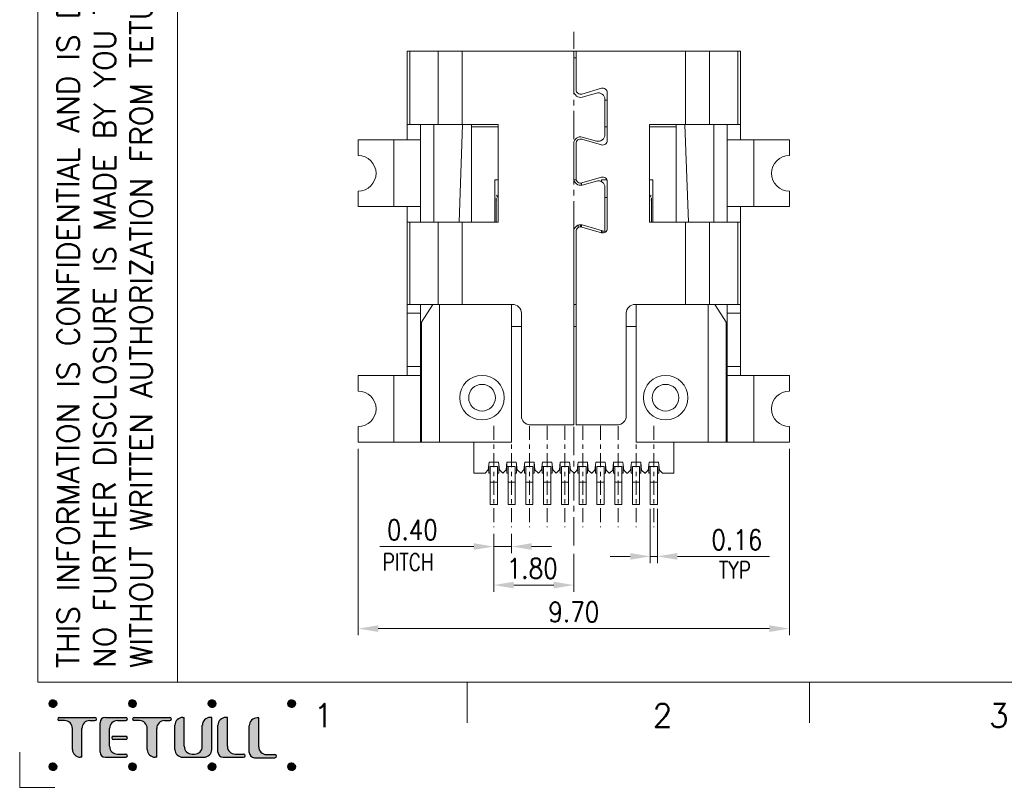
# Model space of a CAD drawing. Header units: inches. Extents: x -964.6 to -898.3, y 1271 to 1317.9.
# Tile 1 of 13: x -964.6 to -942.5, y 1271 to 1288.3. Entities that reach past the tile are written whole.
import ezdxf
from ezdxf.enums import TextEntityAlignment as Align

# ---------------------------------------------------------------- set-up
doc = ezdxf.new("R2010")
doc.units = ezdxf.units.IN
doc.header["$MEASUREMENT"] = 0
doc.linetypes.add('CENTER', pattern=[10.16, 6.35, -1.27, 1.27, -1.27])
for name, color, linetype in [('371', 7, 'Continuous'), ('\\M+2B9CF\\M+2AED8', 7, 'Continuous'), ('中心线', 1, 'CENTER'), ('实体线', 2, 'Continuous')]:
    doc.layers.add(name, color=color, linetype=linetype)
doc.layers.add('尺寸标注', color=3, linetype='Continuous', lineweight=13)
doc.styles.add('DIM', font='romans.shx', dxfattribs={"width": 0.8})
doc.styles.add('ROMANS', font='romans', dxfattribs={"width": 0.85})
doc.styles.get("Standard").update_dxf_attribs({"font": 'txt', "bigfont": 'gbcbig.shx'})
doc.dimstyles.new('DIM', dxfattribs={"dimscale": 2.5, "dimtxt": 0.15, "dimasz": 0.15, "dimexe": 0.05, "dimexo": 0.05, "dimgap": 0.05, "dimtad": 1, "dimzin": 0, "dimdsep": 46, "dimtxsty": 'ROMANS', "dimcen": 0.09, "dimadec": 0, "dimazin": 0, "dimtfac": 1, "dimtmove": 0, "dimatfit": 3, "dimfxl": 0, "dimtolj": 1, "dimtzin": 0, "dimlwd": 13, "dimlwe": 13, "dimarcsym": 0})

# ---------------------------------------------------------------- blocks, each defined once
blk = doc.blocks.new('fsrwrs87sd')
at = {"layer": '\\M+2B9CF\\M+2AED8'}
h = blk.add_hatch(dxfattribs=at)
h.set_pattern_fill('ANSI31', color=5, scale=0.010909, style=0)
h.set_pattern_definition([(45, (99.4861174, -186.6669801), (-0.0009642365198, 0.0009642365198), [])])
h.paths.add_polyline_path([(-1110.512, 1260.71, 1), (-1110.719, 1260.71, 1)])
h = blk.add_hatch(dxfattribs=at)
h.set_pattern_fill('ANSI31', color=5, scale=0.010909, style=0)
h.set_pattern_definition([(45, (101.6679356, -186.6669801), (-0.0009642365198, 0.0009642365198), [])])
h.paths.add_polyline_path([(-1108.33, 1260.71, 1), (-1108.537, 1260.71, 1)])
h = blk.add_hatch(dxfattribs=at)
h.set_pattern_fill('ANSI31', color=5, scale=0.010909, style=0)
h.set_pattern_definition([(45, (103.8497538, -186.6669801), (-0.0009642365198, 0.0009642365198), [])])
h.paths.add_polyline_path([(-1106.148, 1260.71, 1), (-1106.355, 1260.71, 1)])
h = blk.add_hatch(dxfattribs=at)
h.set_pattern_fill('ANSI31', color=5, scale=0.010909, style=0)
h.set_pattern_definition([(45, (106.031572, -186.6669801), (-0.0009642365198, 0.0009642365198), [])])
h.paths.add_polyline_path([(-1103.966, 1260.71, 1), (-1104.173, 1260.71, 1)])
h = blk.add_hatch(color=5, dxfattribs=at)
h.paths.add_polyline_path([(-1109.822, 1260.029, -0.414214), (-1109.607, 1260.244), (-1109.463, 1260.244, 0.414214), (-1109.42, 1260.287, 0.414214), (-1109.463, 1260.33), (-1110.44, 1260.33, 0.414214), (-1110.483, 1260.287, 0.414214), (-1110.44, 1260.244), (-1110.296, 1260.244, -0.414214), (-1110.081, 1260.029), (-1110.081, 1259.454, 0.414214), (-1109.865, 1259.239), (-1109.822, 1259.239)])
h.paths.add_polyline_path([(-1107.769, 1260.029, -0.414214), (-1107.554, 1260.244), (-1107.41, 1260.244, 0.414214), (-1107.367, 1260.287, 0.414214), (-1107.41, 1260.33), (-1108.387, 1260.33, 0.414214), (-1108.43, 1260.287, 0.414214), (-1108.387, 1260.244), (-1108.243, 1260.244, -0.414214), (-1108.028, 1260.029), (-1108.028, 1259.454, 0.414214), (-1107.812, 1259.239), (-1107.769, 1259.239)])
h.paths.add_polyline_path([(-1107.012, 1260.33), (-1107.055, 1260.33, 0.414214), (-1107.271, 1260.115), (-1107.271, 1259.454, 0.414214), (-1107.055, 1259.239), (-1106.475, 1259.239, 0.414214), (-1106.259, 1259.454), (-1106.259, 1260.33), (-1106.302, 1260.33, 0.414214), (-1106.518, 1260.115), (-1106.518, 1259.54, -0.414214), (-1106.733, 1259.325), (-1106.797, 1259.325, -0.414214), (-1107.012, 1259.54)])
h.paths.add_polyline_path([(-1105.831, 1260.33), (-1105.874, 1260.33, 0.414214), (-1106.09, 1260.115), (-1106.09, 1259.382, 0.414214), (-1105.946, 1259.239), (-1105.386, 1259.239, 0.414214), (-1105.343, 1259.282, 0.414214), (-1105.386, 1259.325), (-1105.616, 1259.325, -0.414214), (-1105.831, 1259.54)])
h.paths.add_polyline_path([(-1104.972, 1260.318), (-1105.015, 1260.318, 0.414214), (-1105.231, 1260.103), (-1105.231, 1259.37, 0.414214), (-1105.087, 1259.226), (-1104.527, 1259.226, 0.414214), (-1104.484, 1259.269, 0.414214), (-1104.527, 1259.313), (-1104.757, 1259.313, -0.414214), (-1104.972, 1259.528)])
h = blk.add_hatch(color=5, dxfattribs=at)
h.paths.add_polyline_path([(-1109.321, 1259.382, 0.414214), (-1109.177, 1259.239), (-1108.617, 1259.239, 0.414214), (-1108.574, 1259.282, 0.414214), (-1108.617, 1259.325), (-1108.847, 1259.325, -0.414214), (-1109.062, 1259.54), (-1109.062, 1260.029, -0.414214), (-1108.847, 1260.244), (-1108.617, 1260.244, 0.414214), (-1108.574, 1260.287, 0.414214), (-1108.617, 1260.33), (-1109.177, 1260.33, 0.414214), (-1109.321, 1260.187)])
h.paths.add_polyline_path([(-1108.961, 1259.813, 0.414214), (-1109.005, 1259.77, 0.414214), (-1108.961, 1259.727), (-1108.617, 1259.727, 0.414214), (-1108.574, 1259.77, 0.414214), (-1108.617, 1259.813)], flags=17)
h = blk.add_hatch(dxfattribs=at)
h.set_pattern_fill('ANSI31', color=5, scale=0.010909, style=0)
h.set_pattern_definition([(45, (99.4861174, -188.3981103), (-0.0009642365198, 0.0009642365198), [])])
h.paths.add_polyline_path([(-1110.512, 1258.979, 1), (-1110.719, 1258.979, 1)])
h = blk.add_hatch(dxfattribs=at)
h.set_pattern_fill('ANSI31', color=5, scale=0.010909, style=0)
h.set_pattern_definition([(45, (101.6679356, -188.3981103), (-0.0009642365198, 0.0009642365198), [])])
h.paths.add_polyline_path([(-1108.33, 1258.979, 1), (-1108.537, 1258.979, 1)])
h = blk.add_hatch(dxfattribs=at)
h.set_pattern_fill('ANSI31', color=5, scale=0.010909, style=0)
h.set_pattern_definition([(45, (103.8497538, -188.3981103), (-0.0009642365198, 0.0009642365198), [])])
h.paths.add_polyline_path([(-1106.148, 1258.979, 1), (-1106.355, 1258.979, 1)])
h = blk.add_hatch(dxfattribs=at)
h.set_pattern_fill('ANSI31', color=5, scale=0.010909, style=0)
h.set_pattern_definition([(45, (106.031572, -188.3981103), (-0.0009642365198, 0.0009642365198), [])])
h.paths.add_polyline_path([(-1103.966, 1258.979, 1), (-1104.173, 1258.979, 1)])
at = {"layer": '\\M+2B9CF\\M+2AED8', "lineweight": 20}
for p, q in [((-1111.026, 1312.7), (-1111.026, 1261.302)), ((-1107.195, 1312.7), (-1107.195, 1261.302)), ((-1107.195, 1261.302), (-1111.026, 1261.302)), ((-1107.195, 1261.302), (-1033.564, 1261.302)), ((-1099.254, 1260.179), (-1099.254, 1261.302)), ((-1089.87, 1260.179), (-1089.87, 1261.302))]:
    blk.add_line(p, q, dxfattribs=at)
at = {"layer": '\\M+2B9CF\\M+2AED8', "color": 5}
for p, q in [((-1110.483, 1260.287), (-1110.483, 1260.287)), ((-1110.44, 1260.33), (-1109.463, 1260.33)), ((-1110.296, 1260.244), (-1110.44, 1260.244)), ((-1109.607, 1260.244), (-1109.463, 1260.244)), ((-1109.42, 1260.287), (-1109.42, 1260.287)), ((-1109.177, 1260.33), (-1108.617, 1260.33)), ((-1108.847, 1260.244), (-1108.617, 1260.244)), ((-1108.574, 1260.287), (-1108.574, 1260.287)), ((-1108.43, 1260.287), (-1108.43, 1260.287)), ((-1108.387, 1260.33), (-1107.41, 1260.33)), ((-1108.243, 1260.244), (-1108.387, 1260.244)), ((-1107.554, 1260.244), (-1107.41, 1260.244)), ((-1107.367, 1260.287), (-1107.367, 1260.287)), ((-1107.055, 1260.33), (-1107.012, 1260.33)), ((-1107.012, 1259.54), (-1107.012, 1260.33)), ((-1106.259, 1260.33), (-1106.302, 1260.33)), ((-1106.259, 1259.454), (-1106.259, 1260.33)), ((-1105.831, 1260.33), (-1105.874, 1260.33)), ((-1105.831, 1259.54), (-1105.831, 1260.33)), ((-1104.972, 1260.318), (-1105.015, 1260.318)), ((-1104.972, 1259.528), (-1104.972, 1260.318)), ((-1110.081, 1259.454), (-1110.081, 1260.029)), ((-1109.822, 1259.239), (-1109.822, 1260.029)), ((-1109.321, 1259.382), (-1109.321, 1260.187)), ((-1109.062, 1259.54), (-1109.062, 1260.029)), ((-1108.028, 1259.454), (-1108.028, 1260.029)), ((-1107.769, 1259.239), (-1107.769, 1260.029)), ((-1107.271, 1259.454), (-1107.271, 1260.115)), ((-1106.518, 1259.54), (-1106.518, 1260.115)), ((-1106.09, 1259.382), (-1106.09, 1260.115)), ((-1105.231, 1259.37), (-1105.231, 1260.103)), ((-1109.005, 1259.77), (-1109.005, 1259.77)), ((-1108.617, 1259.813), (-1108.961, 1259.813)), ((-1108.617, 1259.727), (-1108.961, 1259.727)), ((-1108.574, 1259.77), (-1108.574, 1259.77)), ((-1109.822, 1259.239), (-1109.865, 1259.239)), ((-1109.177, 1259.239), (-1108.617, 1259.239)), ((-1108.847, 1259.325), (-1108.617, 1259.325)), ((-1108.574, 1259.282), (-1108.574, 1259.282)), ((-1107.769, 1259.239), (-1107.812, 1259.239)), ((-1107.055, 1259.239), (-1106.475, 1259.239)), ((-1106.797, 1259.325), (-1106.733, 1259.325)), ((-1105.946, 1259.239), (-1105.386, 1259.239)), ((-1105.616, 1259.325), (-1105.386, 1259.325)), ((-1105.343, 1259.282), (-1105.343, 1259.282)), ((-1105.087, 1259.226), (-1104.527, 1259.226)), ((-1104.757, 1259.313), (-1104.527, 1259.313)), ((-1104.484, 1259.269), (-1104.484, 1259.269))]:
    blk.add_line(p, q, dxfattribs=at)
for centre in [(-1110.615, 1260.71), (-1108.433, 1260.71), (-1106.251, 1260.71), (-1104.07, 1260.71), (-1110.615, 1258.979), (-1108.433, 1258.979), (-1106.251, 1258.979), (-1104.07, 1258.979)]:
    blk.add_circle(centre, 0.104, dxfattribs=at)
for centre, radius, start, end in [((-1110.44, 1260.287), 0.0431, 90, 180), ((-1110.44, 1260.287), 0.0431, 180, 270), ((-1110.296, 1260.029), 0.215, 0, 90), ((-1109.607, 1260.029), 0.215, 90, 180), ((-1109.463, 1260.287), 0.0431, 0, 90), ((-1109.463, 1260.287), 0.0431, 270, 0), ((-1109.177, 1260.187), 0.144, 90, 180), ((-1108.847, 1260.029), 0.215, 90, 180), ((-1108.617, 1260.287), 0.0431, 0, 90), ((-1108.617, 1260.287), 0.0431, 270, 0), ((-1108.387, 1260.287), 0.0431, 90, 180), ((-1108.387, 1260.287), 0.0431, 180, 270), ((-1108.243, 1260.029), 0.215, 0, 90), ((-1107.554, 1260.029), 0.215, 90, 180), ((-1107.41, 1260.287), 0.0431, 0, 90), ((-1107.41, 1260.287), 0.0431, 270, 0), ((-1107.055, 1260.115), 0.215, 90, 180), ((-1106.302, 1260.115), 0.215, 90, 180), ((-1105.874, 1260.115), 0.215, 90, 180), ((-1105.015, 1260.103), 0.215, 90, 180), ((-1108.961, 1259.77), 0.0431, 90, 180), ((-1108.961, 1259.77), 0.0431, 180, 270), ((-1108.617, 1259.77), 0.0431, 0, 90), ((-1108.617, 1259.77), 0.0431, 270, 0), ((-1109.865, 1259.454), 0.215, 180, 270), ((-1108.847, 1259.54), 0.215, 180, 270), ((-1107.812, 1259.454), 0.215, 180, 270), ((-1107.055, 1259.454), 0.215, 180, 270), ((-1106.797, 1259.54), 0.215, 180, 270), ((-1106.733, 1259.54), 0.215, 270, 0), ((-1106.475, 1259.454), 0.215, 270, 0), ((-1105.616, 1259.54), 0.215, 180, 270), ((-1104.757, 1259.528), 0.215, 180, 270), ((-1109.177, 1259.382), 0.144, 180, 270), ((-1108.617, 1259.282), 0.0431, 0, 90), ((-1108.617, 1259.282), 0.0431, 270, 0), ((-1105.946, 1259.382), 0.144, 180, 270), ((-1105.386, 1259.282), 0.0431, 0, 90), ((-1105.386, 1259.282), 0.0431, 270, 0), ((-1105.087, 1259.37), 0.144, 180, 270), ((-1104.527, 1259.269), 0.0431, 0, 90), ((-1104.527, 1259.269), 0.0431, 270, 0)]:
    blk.add_arc(centre, radius, start, end, dxfattribs=at)
at = {"layer": '\\M+2B9CF\\M+2AED8', "lineweight": 20, "style": 'ROMANS'}
for s, p in [('1', (-1103.468, 1260.066)), ('2', (-1094.168, 1260.066)), ('3', (-1084.948, 1260.066))]:
    blk.add_text(s, height=0.64, dxfattribs=at).set_placement(p)
at = {"layer": '\\M+2B9CF\\M+2AED8', "lineweight": 13, "insert": (-1110.495, 1261.689), "char_height": 0.6, "width": 50.17892, "attachment_point": 1, "rotation": 90}
blk.add_mtext('{\\Fromans|c134;THIS INFORMATION IS CONFIDENTIAL AND IS DISCLOSED TO YOU ON CONDITION THAT \\PNO FURTHER DISCLOSURE IS MADE BY YOU TO OTHER THAN TETULL  PERSONNEL\\PWITHOUT WRITTEN AUTHORIZATION FROM TETULL LTD.}', dxfattribs=at)
at = {"layer": '\\M+2B9CF\\M+2AED8', "lineweight": 20, "style": 'DIM', "oblique": 10, "width": 0.8}
for tag, p in [('1', (-1043.048, 1262.93)), ('A4', (-1042.716, 1261.833)), ('1OF1', (-1038.378, 1261.833)), ('A', (-1034.63, 1261.833))]:
    blk.add_attdef(tag, text='', height=0.462, dxfattribs=at).set_placement(p, align=Align.MIDDLE_CENTER)
blk = doc.blocks.new('fs2fds2e2')
at = {"layer": '371', "color": 6}
blk.add_blockref('fsrwrs87sd', (0, 0), dxfattribs=at)
blk = doc.blocks.new('*D14')
at = {"layer": 'DEFPOINTS', "color": 0, "transparency": 16777216}
for p in [(-950.416, 1277.406), (-950.256, 1277.406), (-950.416, 1276.185)]:
    blk.add_point(p, dxfattribs=at)
at = {"layer": '尺寸标注', "color": 0, "lineweight": 13, "transparency": 16777216}
for p, q in [((-950.416, 1277.256), (-950.416, 1276.035)), ((-950.256, 1277.256), (-950.256, 1276.035)), ((-950.866, 1276.185), (-951.316, 1276.185)), ((-950.416, 1276.185), (-950.256, 1276.185)), ((-949.806, 1276.185), (-947.736, 1276.185))]:
    blk.add_line(p, q, dxfattribs=at)
at = {"layer": '尺寸标注', "color": 0, "transparency": 16777216}
for points in [[(-950.866, 1276.26), (-950.866, 1276.11), (-950.416, 1276.185)], [(-949.806, 1276.26), (-949.806, 1276.11), (-950.256, 1276.185)]]:
    blk.add_solid(points, dxfattribs=at)
at = {"layer": '尺寸标注', "color": 0, "lineweight": 13, "transparency": 16777216, "insert": (-948.468, 1276.56), "char_height": 0.45, "attachment_point": 5, "style": 'ROMANS'}
blk.add_mtext('\\A1;0.16', dxfattribs=at)
blk = doc.blocks.new('*D15')
at = {"layer": 'DEFPOINTS', "color": 0, "transparency": 16777216}
for p in [(-953.936, 1276.59), (-952.136, 1276.395), (-953.936, 1275.539)]:
    blk.add_point(p, dxfattribs=at)
at = {"layer": '尺寸标注', "color": 0, "lineweight": 13, "transparency": 16777216}
for p, q in [((-953.936, 1276.44), (-953.936, 1275.389)), ((-952.136, 1276.245), (-952.136, 1275.389)), ((-952.586, 1275.539), (-953.486, 1275.539))]:
    blk.add_line(p, q, dxfattribs=at)
at = {"layer": '尺寸标注', "color": 0, "transparency": 16777216}
for points in [[(-953.486, 1275.614), (-953.486, 1275.464), (-953.936, 1275.539)], [(-952.586, 1275.614), (-952.586, 1275.464), (-952.136, 1275.539)]]:
    blk.add_solid(points, dxfattribs=at)
at = {"layer": '尺寸标注', "color": 0, "lineweight": 13, "transparency": 16777216, "insert": (-953.071, 1275.914), "char_height": 0.45, "attachment_point": 5, "style": 'ROMANS'}
blk.add_mtext('\\A1;1.80', dxfattribs=at)
blk = doc.blocks.new('*D16')
at = {"layer": 'DEFPOINTS', "color": 0, "transparency": 16777216}
for p in [(-953.936, 1276.846), (-953.536, 1276.846), (-953.536, 1276.406)]:
    blk.add_point(p, dxfattribs=at)
at = {"layer": '尺寸标注', "color": 0, "lineweight": 13, "transparency": 16777216}
for p, q in [((-953.936, 1276.696), (-953.936, 1276.256)), ((-953.536, 1276.696), (-953.536, 1276.256)), ((-954.386, 1276.406), (-956.502, 1276.406)), ((-953.536, 1276.406), (-953.936, 1276.406)), ((-953.086, 1276.406), (-952.636, 1276.406))]:
    blk.add_line(p, q, dxfattribs=at)
at = {"layer": '尺寸标注', "color": 0, "transparency": 16777216}
for points in [[(-954.386, 1276.481), (-954.386, 1276.331), (-953.936, 1276.406)], [(-953.086, 1276.481), (-953.086, 1276.331), (-953.536, 1276.406)]]:
    blk.add_solid(points, dxfattribs=at)
at = {"layer": '尺寸标注', "color": 0, "lineweight": 13, "transparency": 16777216, "insert": (-955.769, 1276.781), "char_height": 0.45, "attachment_point": 5, "style": 'ROMANS'}
blk.add_mtext('\\A1;0.40', dxfattribs=at)
blk = doc.blocks.new('*D8')
at = {"layer": 'DEFPOINTS', "color": 0, "transparency": 16777216}
for p in [(-956.986, 1278.756), (-947.286, 1278.756), (-947.286, 1274.559)]:
    blk.add_point(p, dxfattribs=at)
at = {"layer": '尺寸标注', "color": 0, "lineweight": 13, "transparency": 16777216}
for p, q in [((-956.986, 1278.606), (-956.986, 1274.409)), ((-947.286, 1278.606), (-947.286, 1274.409)), ((-956.536, 1274.559), (-947.736, 1274.559))]:
    blk.add_line(p, q, dxfattribs=at)
at = {"layer": '尺寸标注', "color": 0, "transparency": 16777216}
for points in [[(-956.536, 1274.634), (-956.536, 1274.484), (-956.986, 1274.559)], [(-947.736, 1274.634), (-947.736, 1274.484), (-947.286, 1274.559)]]:
    blk.add_solid(points, dxfattribs=at)
at = {"layer": '尺寸标注', "color": 0, "lineweight": 13, "transparency": 16777216, "insert": (-952.136, 1274.934), "char_height": 0.45, "attachment_point": 5, "style": 'ROMANS'}
blk.add_mtext('\\A1;9.70', dxfattribs=at)

msp = doc.modelspace()

# ---------------------------------------------------------------- linework, layer by layer
at = {"layer": 'DEFPOINTS', "lineweight": 20}
for p in [(-964.603, 1271.777), (-963.814, 1270.987)]:
    msp.add_line(p, (-964.603, 1270.987), dxfattribs=at)
at = {"layer": '中心线', "lineweight": 13, "ltscale": 0.1}
msp.add_line((-952.136, 1276.43), (-952.136, 1287.987), dxfattribs=at)
at = {"layer": '中心线', "lineweight": 13, "ltscale": 0.05}
for p, q in [((-953.936, 1279.124), (-953.936, 1276.846)), ((-953.536, 1279.124), (-953.536, 1276.846)), ((-953.136, 1279.124), (-953.136, 1276.846)), ((-952.736, 1279.124), (-952.736, 1276.846)), ((-952.336, 1279.124), (-952.336, 1276.846)), ((-951.936, 1279.124), (-951.936, 1276.846)), ((-951.536, 1279.124), (-951.536, 1276.846)), ((-951.136, 1279.124), (-951.136, 1276.846)), ((-950.736, 1279.124), (-950.736, 1276.846)), ((-950.336, 1279.124), (-950.336, 1276.846))]:
    msp.add_line(p, q, dxfattribs=at)
at = {"layer": '实体线', "lineweight": 15}
for p, q in [((-955.886, 1285.556), (-955.886, 1287.556)), ((-955.886, 1287.556), (-948.386, 1287.556)), ((-955.823, 1285.906), (-955.823, 1287.556)), ((-955.187, 1285.906), (-955.187, 1287.556)), ((-954.65, 1285.906), (-954.65, 1287.556)), ((-952.136, 1287.556), (-952.136, 1286.665)), ((-952.086, 1287.556), (-952.086, 1286.687)), ((-949.621, 1285.906), (-949.621, 1287.556)), ((-949.085, 1285.906), (-949.085, 1287.556)), ((-948.449, 1285.906), (-948.449, 1287.556)), ((-948.386, 1285.556), (-948.386, 1287.556)), ((-952.136, 1287.406), (-952.086, 1287.406)), ((-951.958, 1286.591), (-951.513, 1286.719)), ((-951.627, 1286.612), (-951.945, 1286.521)), ((-951.436, 1285.676), (-951.436, 1286.468)), ((-951.436, 1286.456), (-951.386, 1286.456)), ((-951.386, 1286.623), (-951.386, 1285.543)), ((-955.886, 1285.906), (-953.836, 1285.906)), ((-955.586, 1283.706), (-955.586, 1285.906)), ((-955.586, 1283.706), (-955.586, 1285.906)), ((-955.286, 1283.706), (-955.286, 1285.906)), ((-954.637, 1285.905), (-954.714, 1283.708)), ((-954.436, 1283.706), (-954.436, 1285.906)), ((-954.436, 1285.856), (-953.836, 1285.856)), ((-953.836, 1285.906), (-953.836, 1283.706)), ((-951.436, 1285.856), (-951.386, 1285.856)), ((-950.436, 1283.706), (-950.436, 1285.906)), ((-950.436, 1285.906), (-948.386, 1285.906)), ((-950.436, 1285.856), (-949.836, 1285.856)), ((-949.836, 1283.706), (-949.836, 1285.906)), ((-949.558, 1283.708), (-949.635, 1285.905)), ((-948.986, 1283.706), (-948.986, 1285.906)), ((-948.686, 1283.706), (-948.686, 1285.906)), ((-948.686, 1283.706), (-948.686, 1285.906)), ((-956.986, 1285.206), (-956.986, 1285.556)), ((-955.586, 1285.556), (-956.986, 1285.556)), ((-956.186, 1284.056), (-956.186, 1285.556)), ((-955.586, 1285.556), (-955.886, 1285.556)), ((-951.513, 1285.447), (-951.958, 1285.574)), ((-951.945, 1285.622), (-951.627, 1285.531)), ((-948.686, 1285.556), (-947.286, 1285.556)), ((-948.686, 1285.556), (-948.386, 1285.556)), ((-948.086, 1285.556), (-948.086, 1284.056)), ((-947.286, 1285.556), (-947.286, 1285.206)), ((-952.136, 1284.686), (-952.136, 1285.478)), ((-952.086, 1285.478), (-952.086, 1284.686)), ((-951.958, 1284.59), (-951.513, 1284.718)), ((-953.911, 1283.706), (-953.911, 1284.656)), ((-953.836, 1284.656), (-953.911, 1284.656)), ((-952.076, 1284.656), (-952.126, 1284.656)), ((-951.961, 1284.543), (-951.961, 1284.59)), ((-951.627, 1284.633), (-951.945, 1284.542)), ((-951.511, 1284.611), (-951.511, 1284.656)), ((-951.397, 1284.656), (-951.511, 1284.656)), ((-951.436, 1283.498), (-951.436, 1284.489)), ((-951.386, 1284.622), (-951.386, 1283.564)), ((-950.361, 1284.656), (-950.436, 1284.656)), ((-950.361, 1283.706), (-950.361, 1284.656)), ((-956.986, 1284.056), (-956.986, 1284.406)), ((-953.886, 1284.258), (-953.886, 1283.706)), ((-953.874, 1284.316), (-953.836, 1284.261)), ((-951.436, 1284.261), (-951.386, 1284.261)), ((-950.436, 1284.261), (-950.398, 1284.316)), ((-950.386, 1283.706), (-950.386, 1284.258)), ((-947.286, 1284.406), (-947.286, 1284.056)), ((-955.586, 1284.056), (-956.986, 1284.056)), ((-955.886, 1280.256), (-955.886, 1284.056)), ((-955.586, 1284.056), (-955.886, 1284.056)), ((-948.686, 1284.056), (-947.286, 1284.056)), ((-948.686, 1284.056), (-948.386, 1284.056)), ((-948.386, 1280.256), (-948.386, 1284.056)), ((-955.886, 1283.706), (-953.836, 1283.706)), ((-955.823, 1281.856), (-955.823, 1283.706)), ((-955.187, 1281.856), (-955.187, 1283.706)), ((-954.65, 1281.856), (-954.65, 1283.706)), ((-952.036, 1283.596), (-952.036, 1283.644)), ((-951.986, 1283.596), (-951.986, 1283.644)), ((-951.961, 1283.596), (-951.961, 1283.643)), ((-951.513, 1283.468), (-951.958, 1283.596)), ((-951.945, 1283.644), (-951.436, 1283.498)), ((-950.436, 1283.706), (-948.386, 1283.706)), ((-949.621, 1281.856), (-949.621, 1283.706)), ((-949.085, 1281.856), (-949.085, 1283.706)), ((-948.449, 1281.856), (-948.449, 1283.706)), ((-952.136, 1279.146), (-952.136, 1283.5)), ((-952.086, 1279.146), (-952.086, 1283.5)), ((-951.511, 1283.468), (-951.511, 1283.52)), ((-951.486, 1283.498), (-951.486, 1283.468)), ((-955.886, 1281.856), (-953.516, 1281.856)), ((-955.586, 1278.756), (-955.586, 1281.856)), ((-955.311, 1281.856), (-955.561, 1281.456)), ((-955.161, 1278.756), (-955.161, 1281.856)), ((-953.536, 1281.856), (-953.536, 1278.756)), ((-952.136, 1281.856), (-952.086, 1281.856)), ((-950.756, 1281.856), (-948.386, 1281.856)), ((-950.736, 1281.856), (-950.736, 1278.756)), ((-949.111, 1278.756), (-949.111, 1281.856)), ((-948.711, 1281.456), (-948.961, 1281.856)), ((-948.686, 1278.756), (-948.686, 1281.856)), ((-955.586, 1281.656), (-955.886, 1281.656)), ((-953.316, 1281.656), (-953.316, 1279.346)), ((-950.956, 1279.346), (-950.956, 1281.656)), ((-948.686, 1281.656), (-948.386, 1281.656)), ((-955.561, 1278.756), (-955.561, 1281.456)), ((-953.536, 1281.356), (-953.316, 1281.356)), ((-952.136, 1281.356), (-952.086, 1281.356)), ((-950.956, 1281.356), (-950.736, 1281.356)), ((-948.711, 1278.756), (-948.711, 1281.456)), ((-955.561, 1280.956), (-955.586, 1280.956)), ((-948.686, 1280.956), (-948.711, 1280.956)), ((-955.586, 1280.456), (-955.886, 1280.456)), ((-948.686, 1280.456), (-948.386, 1280.456)), ((-956.986, 1280.256), (-956.986, 1279.906)), ((-956.986, 1280.256), (-955.586, 1280.256)), ((-956.186, 1278.756), (-956.186, 1280.256)), ((-948.686, 1280.256), (-947.286, 1280.256)), ((-948.086, 1278.756), (-948.086, 1280.256)), ((-947.286, 1280.256), (-947.286, 1279.906)), ((-955.561, 1279.556), (-955.586, 1279.556)), ((-948.686, 1279.556), (-948.711, 1279.556)), ((-953.116, 1279.146), (-952.136, 1279.146)), ((-952.086, 1279.146), (-951.156, 1279.146)), ((-956.986, 1279.106), (-956.986, 1278.756)), ((-947.286, 1279.106), (-947.286, 1278.756)), ((-956.986, 1278.756), (-955.561, 1278.756)), ((-955.561, 1278.756), (-953.536, 1278.756)), ((-954.386, 1278.756), (-954.386, 1278.056)), ((-950.736, 1278.756), (-948.711, 1278.756)), ((-949.886, 1278.756), (-949.886, 1278.056)), ((-948.711, 1278.756), (-947.286, 1278.756)), ((-954.041, 1278.306), (-954.06, 1278.134)), ((-954.046, 1278.056), (-954.046, 1278.259)), ((-954.041, 1278.306), (-953.831, 1278.306)), ((-953.811, 1278.129), (-953.831, 1278.306)), ((-953.826, 1278.056), (-953.826, 1278.259)), ((-953.641, 1278.306), (-953.66, 1278.134)), ((-953.646, 1278.056), (-953.646, 1278.261)), ((-953.641, 1278.306), (-953.431, 1278.306)), ((-953.411, 1278.129), (-953.431, 1278.306)), ((-953.426, 1278.056), (-953.426, 1278.261)), ((-953.241, 1278.306), (-953.26, 1278.134)), ((-953.246, 1278.056), (-953.246, 1278.259)), ((-953.241, 1278.306), (-953.031, 1278.306)), ((-953.011, 1278.129), (-953.031, 1278.306)), ((-953.026, 1278.056), (-953.026, 1278.259)), ((-952.841, 1278.306), (-952.86, 1278.134)), ((-952.846, 1278.056), (-952.846, 1278.261)), ((-952.841, 1278.306), (-952.631, 1278.306)), ((-952.611, 1278.129), (-952.631, 1278.306)), ((-952.626, 1278.056), (-952.626, 1278.261)), ((-952.441, 1278.306), (-952.46, 1278.134)), ((-952.446, 1278.056), (-952.446, 1278.259)), ((-952.441, 1278.306), (-952.231, 1278.306)), ((-952.211, 1278.129), (-952.231, 1278.306)), ((-952.226, 1278.056), (-952.226, 1278.259)), ((-952.041, 1278.306), (-952.061, 1278.126)), ((-952.046, 1278.056), (-952.046, 1278.261)), ((-952.041, 1278.306), (-951.831, 1278.306)), ((-951.811, 1278.126), (-951.831, 1278.306)), ((-951.826, 1278.056), (-951.826, 1278.261)), ((-951.641, 1278.306), (-951.661, 1278.126)), ((-951.646, 1278.056), (-951.646, 1278.255)), ((-951.641, 1278.306), (-951.431, 1278.306)), ((-951.411, 1278.126), (-951.431, 1278.306)), ((-951.426, 1278.056), (-951.426, 1278.259)), ((-951.241, 1278.306), (-951.261, 1278.126)), ((-951.246, 1278.056), (-951.246, 1278.261)), ((-951.241, 1278.306), (-951.031, 1278.306)), ((-951.011, 1278.126), (-951.031, 1278.306)), ((-951.026, 1278.056), (-951.026, 1278.261)), ((-950.841, 1278.306), (-950.861, 1278.126)), ((-950.846, 1278.056), (-950.846, 1278.259)), ((-950.841, 1278.306), (-950.631, 1278.306)), ((-950.611, 1278.126), (-950.631, 1278.306)), ((-950.626, 1278.056), (-950.626, 1278.259)), ((-950.441, 1278.306), (-950.461, 1278.126)), ((-950.446, 1278.056), (-950.446, 1278.261)), ((-950.441, 1278.306), (-950.231, 1278.306)), ((-950.211, 1278.126), (-950.231, 1278.306)), ((-950.226, 1278.056), (-950.226, 1278.261)), ((-954.131, 1278.056), (-954.386, 1278.056)), ((-954.06, 1278.134), (-954.131, 1278.056)), ((-954.016, 1278.056), (-954.046, 1278.056)), ((-954.016, 1278.206), (-953.856, 1278.206)), ((-954.016, 1277.356), (-954.016, 1278.206)), ((-953.856, 1277.356), (-953.856, 1278.206)), ((-953.826, 1278.056), (-953.856, 1278.056)), ((-953.731, 1278.056), (-953.811, 1278.129)), ((-953.66, 1278.134), (-953.731, 1278.056)), ((-953.646, 1278.206), (-953.456, 1278.206)), ((-953.616, 1278.056), (-953.646, 1278.056)), ((-953.616, 1277.356), (-953.616, 1278.206)), ((-953.456, 1277.356), (-953.456, 1278.206)), ((-953.426, 1278.056), (-953.456, 1278.056)), ((-953.426, 1278.206), (-953.431, 1278.206)), ((-953.331, 1278.056), (-953.411, 1278.129)), ((-953.26, 1278.134), (-953.331, 1278.056)), ((-953.216, 1278.056), (-953.246, 1278.056)), ((-953.216, 1278.206), (-953.056, 1278.206)), ((-953.216, 1277.356), (-953.216, 1278.206)), ((-953.056, 1277.356), (-953.056, 1278.206)), ((-953.026, 1278.056), (-953.056, 1278.056)), ((-952.931, 1278.056), (-953.011, 1278.129)), ((-952.86, 1278.134), (-952.931, 1278.056)), ((-952.846, 1278.206), (-952.656, 1278.206)), ((-952.816, 1278.056), (-952.846, 1278.056)), ((-952.816, 1277.356), (-952.816, 1278.206)), ((-952.656, 1277.356), (-952.656, 1278.206)), ((-952.626, 1278.056), (-952.656, 1278.056)), ((-952.626, 1278.206), (-952.631, 1278.206)), ((-952.531, 1278.056), (-952.611, 1278.129)), ((-952.46, 1278.134), (-952.531, 1278.056)), ((-952.416, 1278.056), (-952.446, 1278.056)), ((-952.416, 1278.206), (-952.256, 1278.206)), ((-952.416, 1277.356), (-952.416, 1278.206)), ((-952.256, 1277.356), (-952.256, 1278.206)), ((-952.226, 1278.056), (-952.256, 1278.056)), ((-952.131, 1278.056), (-952.211, 1278.129)), ((-952.061, 1278.126), (-952.131, 1278.056)), ((-952.046, 1278.206), (-951.856, 1278.206)), ((-952.016, 1278.056), (-952.046, 1278.056)), ((-952.016, 1277.356), (-952.016, 1278.206)), ((-951.856, 1277.356), (-951.856, 1278.206)), ((-951.826, 1278.056), (-951.856, 1278.056)), ((-951.826, 1278.206), (-951.831, 1278.206)), ((-951.741, 1278.056), (-951.811, 1278.126)), ((-951.731, 1278.056), (-951.741, 1278.056)), ((-951.661, 1278.126), (-951.731, 1278.056)), ((-951.616, 1278.056), (-951.646, 1278.056)), ((-951.616, 1278.206), (-951.456, 1278.206)), ((-951.616, 1277.356), (-951.616, 1278.206)), ((-951.456, 1277.356), (-951.456, 1278.206)), ((-951.426, 1278.056), (-951.456, 1278.056)), ((-951.341, 1278.056), (-951.411, 1278.126)), ((-951.331, 1278.056), (-951.341, 1278.056)), ((-951.261, 1278.126), (-951.331, 1278.056)), ((-951.246, 1278.206), (-951.056, 1278.206)), ((-951.216, 1278.056), (-951.246, 1278.056)), ((-951.216, 1277.356), (-951.216, 1278.206)), ((-951.056, 1277.356), (-951.056, 1278.206)), ((-951.026, 1278.056), (-951.056, 1278.056)), ((-951.026, 1278.206), (-951.031, 1278.206)), ((-950.941, 1278.056), (-951.011, 1278.126)), ((-950.931, 1278.056), (-950.941, 1278.056)), ((-950.861, 1278.126), (-950.931, 1278.056)), ((-950.816, 1278.056), (-950.846, 1278.056)), ((-950.816, 1278.206), (-950.656, 1278.206)), ((-950.816, 1277.356), (-950.816, 1278.206)), ((-950.656, 1277.356), (-950.656, 1278.206)), ((-950.626, 1278.056), (-950.656, 1278.056)), ((-950.541, 1278.056), (-950.611, 1278.126)), ((-950.531, 1278.056), (-950.541, 1278.056)), ((-950.461, 1278.126), (-950.531, 1278.056)), ((-950.446, 1278.206), (-950.256, 1278.206)), ((-950.416, 1278.056), (-950.446, 1278.056)), ((-950.416, 1277.356), (-950.416, 1278.206)), ((-950.256, 1277.356), (-950.256, 1278.206)), ((-950.226, 1278.056), (-950.256, 1278.056)), ((-950.226, 1278.206), (-950.231, 1278.206)), ((-950.141, 1278.056), (-950.211, 1278.126)), ((-949.886, 1278.056), (-950.141, 1278.056)), ((-954.016, 1277.856), (-953.856, 1277.856)), ((-953.616, 1277.856), (-953.456, 1277.856)), ((-953.216, 1277.856), (-953.056, 1277.856)), ((-952.816, 1277.856), (-952.656, 1277.856)), ((-952.416, 1277.856), (-952.256, 1277.856)), ((-952.016, 1277.856), (-951.856, 1277.856)), ((-951.616, 1277.856), (-951.456, 1277.856)), ((-951.216, 1277.856), (-951.056, 1277.856)), ((-950.816, 1277.856), (-950.656, 1277.856)), ((-950.416, 1277.856), (-950.256, 1277.856)), ((-954.016, 1277.356), (-953.856, 1277.356)), ((-953.616, 1277.356), (-953.456, 1277.356)), ((-953.216, 1277.356), (-953.056, 1277.356)), ((-952.816, 1277.356), (-952.656, 1277.356)), ((-952.416, 1277.356), (-952.256, 1277.356)), ((-952.016, 1277.356), (-951.856, 1277.356)), ((-951.616, 1277.356), (-951.456, 1277.356)), ((-951.216, 1277.356), (-951.056, 1277.356)), ((-950.816, 1277.356), (-950.656, 1277.356)), ((-950.416, 1277.356), (-950.256, 1277.356))]:
    msp.add_line(p, q, dxfattribs=at)
for centre, radius in [((-954.201, 1279.756), 0.5), ((-950.071, 1279.756), 0.5), ((-954.201, 1279.756), 0.3), ((-950.071, 1279.756), 0.3)]:
    msp.add_circle(centre, radius, dxfattribs=at)
for centre, radius, start, end in [((-951.986, 1286.665), 0.15, 180, 286), ((-951.986, 1286.687), 0.1, 180, 286), ((-951.486, 1286.623), 0.1, 0, 106), ((-951.586, 1286.468), 0.15, 0, 106), ((-951.986, 1285.478), 0.15, 74, 180), ((-951.986, 1285.478), 0.1, 74, 180), ((-951.586, 1285.676), 0.15, 254, 0), ((-951.486, 1285.543), 0.1, 254, 0), ((-956.986, 1284.806), 0.4, 270, 90), ((-947.286, 1284.806), 0.4, 90, 270), ((-951.986, 1284.686), 0.15, 180, 286), ((-951.986, 1284.686), 0.1, 180, 286), ((-951.486, 1284.622), 0.1, 0, 106), ((-951.586, 1284.489), 0.15, 0, 106), ((-951.986, 1283.5), 0.15, 74, 180), ((-951.986, 1283.5), 0.1, 74, 180), ((-951.486, 1283.564), 0.1, 254, 0), ((-953.516, 1281.656), 0.2, 0, 90), ((-950.756, 1281.656), 0.2, 90, 180), ((-956.986, 1279.506), 0.4, 270, 90), ((-947.286, 1279.506), 0.4, 90, 270), ((-953.116, 1279.346), 0.2, 180, 270), ((-951.156, 1279.346), 0.2, 270, 0)]:
    msp.add_arc(centre, radius, start, end, dxfattribs=at)
for centre, major_axis, start_param, end_param in [((-953.736, 1284.263), (0.15, 0.005), -3.141593, -2.742018), ((-950.536, 1284.263), (-0.15, 0.005), 2.742018, 3.141593)]:
    msp.add_ellipse(centre, major_axis=major_axis, ratio=0.998967, start_param=start_param, end_param=end_param, dxfattribs=at)

# ---------------------------------------------------------------- block references
at = {"layer": '371', "color": 6, "xscale": 0.8203962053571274, "yscale": 0.8203962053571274, "zscale": 0.8203962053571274}
msp.add_blockref('fs2fds2e2', (-52.711, 238.589), dxfattribs=at)

# ---------------------------------------------------------------- texts
at = {"layer": '尺寸标注', "lineweight": 13, "width": 0.8}
for s, p in [('PITCH', (-956.44, 1275.865)), ('TYP', (-948.871, 1275.686))]:
    msp.add_text(s, height=0.3822, dxfattribs=at).set_placement(p)

# ---------------------------------------------------------------- dimensions: what is measured, and where the dimension line sits
at = {"layer": '尺寸标注', "lineweight": 13}
dim = msp.add_linear_dim(base=(-947.286, 1274.559), p1=(-956.986, 1278.756), p2=(-947.286, 1278.756), dimstyle='DIM', override={"dimscale": 3}, dxfattribs=at)
dim.commit()
dim.dimension.update_dxf_attribs({"geometry": '*D8', "text_midpoint": (-952.136, 1274.934)})
for base, p1, p2, picture, middle in [((-950.416, 1276.185), (-950.256, 1277.406), (-950.416, 1277.406), '*D14', (-948.468, 1276.185)), ((-953.536, 1276.406), (-953.936, 1276.846), (-953.536, 1276.846), '*D16', (-955.769, 1276.406)), ((-953.936, 1275.539), (-952.136, 1276.395), (-953.936, 1276.59), '*D15', (-953.071, 1275.539))]:
    dim = msp.add_linear_dim(base=base, p1=p1, p2=p2, dimstyle='DIM', override={"dimscale": 3}, dxfattribs=at)
    dim.commit()
    dim.dimension.update_dxf_attribs({"geometry": picture, "text_midpoint": middle, "dimtype": 160})

doc.saveas('drawing.dxf')
